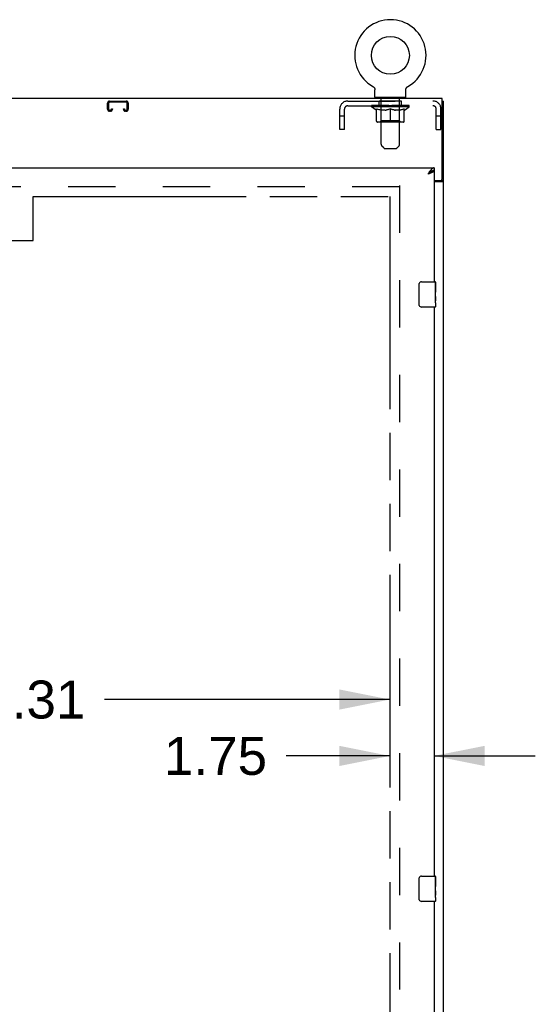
# Model space of a CAD drawing. Header units: inches. Extents: x 0 to 340, y 0 to 220.
# Tile 18 of 24: x 131 to 151, y 122 to 161. Entities that reach past the tile are written whole.
import ezdxf

# ---------------------------------------------------------------- set-up
doc = ezdxf.new("R2010")
doc.units = ezdxf.units.IN
doc.header["$LTSCALE"] = 18.7
doc.header["$MEASUREMENT"] = 0
doc.linetypes.add('HIDDEN', pattern=[0.2, 0.1, -0.1])
doc.linetypes.add('PHANTOM', pattern=[0.8, 0.45, -0.05, 0.1, -0.05, 0.1, -0.05])
doc.layers.get('0').update_dxf_attribs({"linetype": 'CONTINUOUS'})
for name, color, linetype in [('02___PRT_ALL_AXES', 7, 'CONTINUOUS'), ('AVAILABLE_DOOR_SPACE', 7, 'CONTINUOUS'), ('DEFAULT_2', 8, 'HIDDEN'), ('DIMENSIONS', 7, 'CONTINUOUS')]:
    doc.layers.add(name, color=color, linetype=linetype)
doc.styles.get("Standard").update_dxf_attribs({"font": 'arial.ttf'})
doc.dimstyles.new('DIMSTYLE_1', dxfattribs={"dimtxt": 1.5, "dimasz": 2, "dimexe": 0.09, "dimexo": 0.07, "dimgap": 0.0375, "dimtad": 0, "dimtih": 1, "dimtoh": 1, "dimzin": 4, "dimdsep": 46, "dimtxsty": 'Standard', "dimblk": '_FILLED', "dimblk1": '_FILLED', "dimblk2": '_FILLED', "dimcen": 0.09, "dimazin": 1, "dimtfac": 1, "dimtdec": 3, "dimtofl": 0, "dimtmove": 0, "dimatfit": 3, "dimldrblk": '_FILLED', "dimfxl": 1, "dimtolj": 1, "dimtzin": 4, "dimarcsym": 0})

# ---------------------------------------------------------------- blocks, each defined once
blk = doc.blocks.new('_FILLED')
at = {"color": 0, "linetype": 'ByBlock'}
blk.add_solid([(0, 0), (-1, 0.2), (-1, -0.2)], dxfattribs=at)
blk = doc.blocks.new('*D9')
at = {"layer": 'DIMENSIONS', "color": 2, "linetype": 'Continuous'}
for p, q in [((115.822, 133.973), (127.108, 133.973)), ((145.135, 133.973), (133.849, 133.973))]:
    blk.add_line(p, q, dxfattribs=at)
at = {"layer": 'DIMENSIONS', "color": 2, "linetype": 'Continuous', "xscale": 2, "yscale": 2, "zscale": 2, "rotation": 180}
blk.add_blockref('_FILLED', (115.822, 133.973), dxfattribs=at)
at = {"layer": 'DIMENSIONS', "color": 2, "linetype": 'Continuous', "xscale": 2, "yscale": 2, "zscale": 2}
blk.add_blockref('_FILLED', (145.135, 133.973), dxfattribs=at)
at = {"layer": 'DIMENSIONS', "color": 2, "linetype": 'Continuous', "insert": (130.479, 134.723), "char_height": 1.5, "width": 5.24164, "attachment_point": 2, "line_spacing_factor": 0.9}
blk.add_mtext('29.31', dxfattribs=at)
blk = doc.blocks.new('*D10')
at = {"layer": 'DIMENSIONS', "color": 2, "linetype": 'Continuous'}
for p, q in [((145.135, 131.744), (141.032, 131.744)), ((146.885, 131.744), (150.885, 131.744))]:
    blk.add_line(p, q, dxfattribs=at)
at = {"layer": 'DIMENSIONS', "color": 2, "linetype": 'Continuous', "xscale": 2, "yscale": 2, "zscale": 2}
blk.add_blockref('_FILLED', (145.135, 131.744), dxfattribs=at)
at = {"layer": 'DIMENSIONS', "color": 2, "linetype": 'Continuous', "xscale": 2, "yscale": 2, "zscale": 2, "rotation": 180}
blk.add_blockref('_FILLED', (146.885, 131.744), dxfattribs=at)
at = {"layer": 'DIMENSIONS', "color": 2, "linetype": 'Continuous', "insert": (140.282, 132.494), "char_height": 1.5, "width": 4.07621, "attachment_point": 3, "line_spacing_factor": 0.9}
blk.add_mtext('1.75', dxfattribs=at)

msp = doc.modelspace()

# ---------------------------------------------------------------- linework, layer by layer
at = {"color": 7, "linetype": 'Continuous'}
for p, q in [((144.466, 158.213), (144.466, 158.213)), ((144.466, 158.213), (144.471, 158.21)), ((144.467, 158.213), (144.468, 158.212)), ((144.471, 158.21), (144.476, 158.207)), ((144.476, 158.207), (144.481, 158.204)), ((144.481, 158.204), (144.486, 158.2)), ((144.485, 158.2), (144.49, 158.196)), ((144.49, 158.196), (144.495, 158.192)), ((144.494, 158.192), (144.499, 158.188)), ((144.499, 158.188), (144.503, 158.184)), ((144.503, 158.184), (144.507, 158.179)), ((144.507, 158.18), (144.511, 158.175)), ((144.511, 158.175), (144.515, 158.17)), ((144.515, 158.17), (144.518, 158.165)), ((144.518, 158.166), (144.521, 158.16)), ((144.521, 158.161), (144.525, 158.155)), ((144.524, 158.155), (144.527, 158.15)), ((144.527, 158.15), (144.53, 158.145)), ((144.53, 158.145), (144.533, 158.139)), ((144.533, 158.139), (144.535, 158.134)), ((144.535, 158.134), (144.537, 158.128)), ((144.537, 158.128), (144.539, 158.123)), ((144.539, 158.123), (144.541, 158.117)), ((144.54, 158.117), (144.542, 158.111)), ((144.542, 158.111), (144.543, 158.105)), ((144.543, 158.105), (144.544, 158.099)), ((144.544, 158.099), (144.545, 158.093)), ((144.546, 158.082), (144.546, 158.076)), ((144.546, 157.791), (144.546, 158.076)), ((145.766, 158.087), (145.767, 158.093)), ((145.766, 158.082), (145.766, 158.088)), ((145.766, 158.082), (145.766, 158.087)), ((145.766, 158.076), (145.766, 158.082)), ((145.766, 157.791), (145.766, 158.076)), ((145.767, 158.093), (145.768, 158.099)), ((145.768, 158.099), (145.769, 158.105)), ((145.769, 158.105), (145.77, 158.111)), ((145.77, 158.111), (145.771, 158.117)), ((145.771, 158.117), (145.773, 158.123)), ((145.773, 158.123), (145.775, 158.128)), ((145.775, 158.128), (145.777, 158.134)), ((145.777, 158.134), (145.779, 158.139)), ((145.779, 158.139), (145.782, 158.145)), ((145.782, 158.145), (145.784, 158.15)), ((145.784, 158.15), (145.787, 158.155)), ((145.787, 158.155), (145.79, 158.161)), ((145.79, 158.16), (145.794, 158.166)), ((145.794, 158.165), (145.797, 158.17)), ((145.797, 158.17), (145.801, 158.175)), ((145.801, 158.175), (145.805, 158.18)), ((145.804, 158.179), (145.809, 158.184)), ((145.808, 158.184), (145.813, 158.188)), ((145.813, 158.188), (145.817, 158.192)), ((145.817, 158.192), (145.822, 158.196)), ((145.821, 158.196), (145.826, 158.2)), ((145.826, 158.2), (145.831, 158.204)), ((145.831, 158.204), (145.836, 158.207)), ((145.836, 158.207), (145.841, 158.21)), ((145.836, 158.207), (145.837, 158.208)), ((145.841, 158.21), (145.846, 158.213)), ((145.844, 158.212), (145.845, 158.213)), ((145.846, 158.213), (145.846, 158.213)), ((145.846, 158.213), (145.846, 158.213)), ((144.561, 157.771), (144.561, 157.741)), ((145.751, 157.771), (144.561, 157.771)), ((145.751, 157.771), (145.751, 157.741)), ((147.208, 157.637), (147.26, 157.637)), ((146.885, 154.991), (146.885, 154.887)), ((146.784, 154.859), (146.773, 154.852)), ((147.156, 154.501), (147.156, 154.489)), ((147.156, 154.489), (147.26, 154.489)), ((146.29, 149.591), (146.29, 150.391)), ((146.39, 150.491), (146.93, 150.491)), ((146.945, 150.476), (146.945, 150.337)), ((146.945, 150.106), (146.945, 150.075)), ((146.945, 149.909), (146.945, 149.876)), ((146.945, 149.652), (146.945, 149.506)), ((146.93, 149.491), (146.39, 149.491)), ((146.39, 126.991), (146.93, 126.991)), ((146.945, 126.976), (146.945, 126.837)), ((146.29, 126.091), (146.29, 126.891)), ((146.945, 126.606), (146.945, 126.575)), ((146.945, 126.409), (146.945, 126.376)), ((146.945, 126.152), (146.945, 126.006)), ((146.93, 125.991), (146.39, 125.991))]:
    msp.add_line(p, q, dxfattribs=at)
at = {"color": 3, "linetype": 'Continuous'}
for p, q in [((147.208, 157.741), (75.312, 157.741)), ((147.208, 154.561), (147.208, 157.741)), ((147.26, 67.845), (147.26, 157.637)), ((112.197, 154.991), (146.885, 154.991)), ((146.67, 154.756), (146.638, 154.745)), ((146.885, 154.887), (146.885, 150.491)), ((146.885, 154.501), (147.148, 154.501)), ((146.885, 154.449), (147.19, 154.449)), ((146.885, 149.491), (146.885, 126.991)), ((146.885, 125.991), (146.885, 103.491))]:
    msp.add_line(p, q, dxfattribs=at)
at = {"color": 7, "linetype": 'Continuous'}
for points in [[(144.545, 158.093), (144.545, 158.088), (144.546, 158.082), (144.546, 158.076)], [(146.773, 154.852), (146.762, 154.845), (146.75, 154.838), (146.739, 154.83), (146.728, 154.822), (146.717, 154.813), (146.706, 154.804), (146.694, 154.794), (146.683, 154.785), (146.672, 154.775), (146.661, 154.765), (146.65, 154.755), (146.638, 154.745)], [(146.769, 154.85), (146.765, 154.844), (146.76, 154.837), (146.754, 154.83), (146.747, 154.823), (146.739, 154.816), (146.731, 154.809), (146.722, 154.802), (146.713, 154.794), (146.703, 154.787), (146.693, 154.78), (146.682, 154.773), (146.672, 154.766), (146.661, 154.759), (146.65, 154.752), (146.638, 154.745)], [(146.885, 154.887), (146.874, 154.887), (146.862, 154.886), (146.851, 154.884), (146.84, 154.881), (146.829, 154.878), (146.818, 154.874), (146.806, 154.87), (146.795, 154.864), (146.784, 154.859)], [(147.115, 154.449), (147.115, 154.451), (147.116, 154.453), (147.116, 154.455), (147.117, 154.457), (147.118, 154.458), (147.119, 154.46), (147.12, 154.462), (147.122, 154.463), (147.124, 154.465), (147.126, 154.467), (147.128, 154.468), (147.131, 154.469), (147.133, 154.471), (147.135, 154.472)], [(147.135, 154.472), (147.141, 154.474), (147.143, 154.476), (147.145, 154.477), (147.148, 154.478), (147.15, 154.48), (147.152, 154.481), (147.153, 154.483), (147.155, 154.484), (147.155, 154.486), (147.156, 154.488), (147.156, 154.489)], [(146.29, 150.391), (146.29, 150.397), (146.291, 150.404), (146.292, 150.41), (146.293, 150.416), (146.295, 150.422), (146.297, 150.427)], [(146.297, 149.555), (146.295, 149.561), (146.293, 149.566), (146.292, 149.572), (146.291, 149.578), (146.29, 149.585), (146.29, 149.591)], [(146.29, 126.891), (146.29, 126.897), (146.291, 126.904), (146.292, 126.91), (146.293, 126.916), (146.295, 126.922), (146.297, 126.927)], [(146.297, 126.055), (146.295, 126.061), (146.293, 126.066), (146.292, 126.072), (146.291, 126.078), (146.29, 126.085), (146.29, 126.091)]]:
    msp.add_lwpolyline(points, dxfattribs=at)
at = {"color": 3, "linetype": 'Continuous'}
for points in [[(146.885, 154.991), (146.874, 154.99), (146.862, 154.989), (146.851, 154.985), (146.84, 154.981), (146.829, 154.975), (146.818, 154.969), (146.806, 154.961), (146.795, 154.952), (146.784, 154.942), (146.773, 154.931), (146.762, 154.919), (146.75, 154.906), (146.739, 154.892)], [(146.739, 154.892), (146.728, 154.878), (146.717, 154.863), (146.706, 154.847), (146.694, 154.831), (146.683, 154.814), (146.672, 154.797), (146.661, 154.78), (146.65, 154.762), (146.638, 154.745)], [(146.788, 154.804), (146.775, 154.798), (146.762, 154.792), (146.747, 154.786), (146.733, 154.78), (146.718, 154.774), (146.702, 154.768), (146.686, 154.762), (146.67, 154.756)], [(146.885, 154.887), (146.884, 154.881), (146.883, 154.875), (146.88, 154.869), (146.876, 154.863), (146.872, 154.857), (146.866, 154.851), (146.859, 154.845), (146.852, 154.84), (146.843, 154.834), (146.834, 154.828), (146.824, 154.822), (146.813, 154.816), (146.801, 154.81), (146.788, 154.804)], [(147.19, 154.449), (147.192, 154.45), (147.195, 154.452), (147.197, 154.453), (147.201, 154.455), (147.204, 154.456), (147.208, 154.458), (147.212, 154.459), (147.216, 154.461), (147.224, 154.463)], [(147.224, 154.463), (147.228, 154.464), (147.232, 154.466), (147.236, 154.467), (147.239, 154.469), (147.242, 154.47), (147.245, 154.471), (147.248, 154.473), (147.251, 154.475), (147.253, 154.476), (147.255, 154.478), (147.256, 154.48), (147.258, 154.481), (147.259, 154.483), (147.259, 154.485), (147.26, 154.487), (147.26, 154.489)]]:
    msp.add_lwpolyline(points, dxfattribs=at)
at = {"color": 7, "linetype": 'Continuous'}
msp.add_circle((145.156, 159.443), 0.75, dxfattribs=at)
for centre, radius, start, end in [((145.156, 159.443), 1.41, 299.2655, 240.7345), ((144.566, 157.791), 0.02, 180, 263.0769), ((145.746, 157.791), 0.02, 276.9231, 360), ((146.39, 150.391), 0.1, 90, 158.7946), ((146.93, 150.476), 0.015, 0, 90), ((146.39, 149.591), 0.1, 201.1999, 270), ((146.93, 149.506), 0.015, 270, 360), ((146.39, 126.891), 0.1, 90, 158.7946), ((146.93, 126.976), 0.015, 0, 90), ((146.39, 126.091), 0.1, 201.1999, 270), ((146.93, 126.006), 0.015, 270, 360)]:
    msp.add_arc(centre, radius, start, end, dxfattribs=at)
at = {"color": 3, "linetype": 'Continuous'}
msp.add_arc((147.148, 154.561), 0.06, 270, 360, dxfattribs=at)
at = {"layer": '02___PRT_ALL_AXES', "color": 8, "linetype": 'HIDDEN'}
for p, q in [((144.718, 157.45), (144.718, 157.637)), ((145.593, 157.637), (144.718, 157.637)), ((145.593, 157.45), (144.718, 157.45)), ((145.593, 157.45), (145.593, 157.637))]:
    msp.add_line(p, q, dxfattribs=at)
at = {"layer": '02___PRT_ALL_AXES', "color": 7, "linetype": 'Continuous'}
for p, q in [((146.938, 150.337), (146.938, 150.106)), ((146.945, 150.337), (146.938, 150.337)), ((146.945, 149.912), (146.945, 150.476)), ((146.945, 150.169), (146.938, 150.169)), ((146.945, 150.106), (146.938, 150.106)), ((146.945, 150.07), (146.939, 150.07)), ((146.943, 149.939), (146.945, 149.939)), ((146.945, 149.652), (146.945, 149.909)), ((146.938, 149.876), (146.938, 149.74)), ((146.945, 149.876), (146.938, 149.876)), ((146.939, 149.708), (146.945, 149.708)), ((146.945, 149.652), (146.945, 149.506)), ((146.945, 126.412), (146.945, 126.976)), ((146.945, 126.837), (146.938, 126.837)), ((146.938, 126.837), (146.938, 126.606)), ((146.945, 126.669), (146.938, 126.669)), ((146.945, 126.606), (146.938, 126.606)), ((146.945, 126.57), (146.939, 126.57)), ((146.945, 126.376), (146.938, 126.376)), ((146.938, 126.376), (146.938, 126.24)), ((146.939, 126.208), (146.945, 126.208)), ((146.943, 126.439), (146.945, 126.439)), ((146.945, 126.152), (146.945, 126.409)), ((146.945, 126.152), (146.945, 126.006))]:
    msp.add_line(p, q, dxfattribs=at)
for points in [[(146.943, 149.937), (146.941, 149.97), (146.94, 149.982), (146.939, 149.995), (146.938, 150.007), (146.938, 150.02), (146.938, 150.033), (146.938, 150.046), (146.938, 150.059), (146.939, 150.071), (146.94, 150.083), (146.941, 150.095)], [(146.945, 149.909), (146.945, 149.918), (146.944, 149.927), (146.943, 149.937)], [(146.94, 149.703), (146.939, 149.712), (146.938, 149.721), (146.938, 149.73), (146.938, 149.74)], [(146.942, 149.679), (146.941, 149.686), (146.94, 149.694), (146.94, 149.703)], [(146.945, 149.652), (146.945, 149.655), (146.944, 149.66), (146.944, 149.665), (146.942, 149.679)], [(146.943, 126.437), (146.941, 126.47), (146.94, 126.482), (146.939, 126.495), (146.938, 126.507), (146.938, 126.52), (146.938, 126.533), (146.938, 126.546), (146.938, 126.559), (146.939, 126.571), (146.94, 126.583), (146.941, 126.595)], [(146.94, 126.203), (146.939, 126.212), (146.938, 126.221), (146.938, 126.23), (146.938, 126.24)], [(146.942, 126.179), (146.941, 126.186), (146.94, 126.194), (146.94, 126.203)], [(146.945, 126.152), (146.945, 126.155), (146.944, 126.16), (146.944, 126.165), (146.942, 126.179)], [(146.945, 126.409), (146.945, 126.418), (146.944, 126.427), (146.943, 126.437)]]:
    msp.add_lwpolyline(points, dxfattribs=at)
for centre in [(146.682, 150.075), (146.682, 126.575)]:
    msp.add_ellipse(centre, major_axis=(0.263, 0), ratio=0.432808, start_param=0, end_param=0.179988, dxfattribs=at)
at = {"layer": 'AVAILABLE_DOOR_SPACE', "color": 4, "linetype": 'PHANTOM'}
for p, q in [((131.041, 152.116), (131.041, 153.866)), ((131.041, 153.866), (145.135, 153.866)), ((145.135, 153.866), (145.135, 75.616)), ((128.041, 152.116), (131.041, 152.116))]:
    msp.add_line(p, q, dxfattribs=at)
at = {"layer": 'DEFAULT_2', "color": 8, "linetype": 'HIDDEN'}
for p, q in [((144.475, 158.208), (144.476, 158.207)), ((144.781, 157.771), (144.781, 157.741)), ((144.791, 155.925), (144.791, 157.741)), ((145.521, 155.925), (145.521, 157.741)), ((145.531, 157.771), (145.531, 157.741)), ((133.979, 157.311), (133.979, 157.557)), ((134.019, 157.557), (134.019, 157.311)), ((134.059, 157.637), (134.711, 157.637)), ((134.711, 157.597), (134.059, 157.597)), ((134.126, 157.311), (134.126, 157.325)), ((134.126, 157.325), (134.166, 157.325)), ((134.166, 157.325), (134.166, 157.311)), ((134.604, 157.311), (134.604, 157.325)), ((134.604, 157.325), (134.644, 157.325)), ((134.644, 157.325), (134.644, 157.311)), ((134.751, 157.311), (134.751, 157.557)), ((134.791, 157.557), (134.791, 157.311)), ((143.156, 156.512), (143.156, 157.32)), ((143.343, 156.512), (143.343, 157.32)), ((143.473, 157.637), (146.839, 157.637)), ((143.473, 157.45), (146.839, 157.45)), ((144.412, 157.402), (144.412, 157.457)), ((145.899, 157.402), (144.412, 157.402)), ((144.599, 157.272), (144.412, 157.402)), ((144.424, 157.449), (144.424, 157.457)), ((144.434, 157.445), (144.434, 157.449)), ((144.434, 157.445), (145.877, 157.445)), ((144.445, 157.445), (144.445, 157.449)), ((144.446, 157.445), (144.446, 157.449)), ((144.457, 157.449), (144.457, 157.457)), ((144.477, 157.445), (144.477, 157.449)), ((144.479, 157.445), (144.479, 157.449)), ((144.512, 157.449), (144.512, 157.457)), ((144.529, 157.445), (144.529, 157.449)), ((144.533, 157.445), (144.533, 157.449)), ((144.769, 157.449), (144.54, 157.449)), ((144.586, 157.449), (144.586, 157.457)), ((144.588, 157.445), (144.588, 157.449)), ((144.588, 157.445), (144.588, 157.449)), ((144.591, 157.445), (144.591, 157.449)), ((144.601, 157.445), (144.601, 157.449)), ((144.601, 157.445), (144.601, 157.449)), ((144.605, 157.445), (144.605, 157.449)), ((144.605, 156.847), (144.605, 157.327)), ((144.605, 157.327), (144.64, 157.313)), ((144.608, 157.445), (144.608, 157.45)), ((144.612, 157.445), (144.612, 157.449)), ((144.632, 157.445), (144.632, 157.449)), ((144.674, 157.302), (144.64, 157.314)), ((144.65, 157.445), (144.65, 157.449)), ((144.652, 157.445), (144.652, 157.452)), ((144.708, 157.292), (144.674, 157.302)), ((144.678, 157.449), (144.678, 157.457)), ((144.678, 157.445), (144.678, 157.449)), ((144.689, 157.445), (144.689, 157.449)), ((144.694, 157.445), (144.694, 157.449)), ((144.702, 157.445), (144.702, 157.449)), ((144.741, 157.283), (144.707, 157.292)), ((144.718, 157.445), (144.718, 157.454)), ((144.739, 157.445), (144.739, 157.449)), ((144.774, 157.277), (144.74, 157.284)), ((144.741, 157.445), (144.741, 157.449)), ((144.769, 157.445), (144.769, 157.449)), ((144.847, 157.449), (144.782, 157.449)), ((144.784, 157.449), (144.784, 157.457)), ((144.79, 156.85), (144.79, 157.399)), ((144.792, 157.445), (144.792, 157.449)), ((144.798, 157.445), (144.798, 157.449)), ((144.805, 157.445), (144.805, 157.455)), ((144.812, 157.445), (144.812, 157.449)), ((144.823, 157.445), (144.823, 157.449)), ((144.847, 157.445), (144.847, 157.449)), ((144.935, 157.449), (144.872, 157.449)), ((144.896, 157.445), (144.896, 157.449)), ((144.902, 157.449), (144.902, 157.457)), ((144.906, 157.445), (144.906, 157.449)), ((144.909, 157.445), (144.909, 157.456)), ((144.912, 157.445), (144.912, 157.449)), ((144.921, 157.445), (144.921, 157.449)), ((144.935, 157.445), (144.935, 157.449)), ((145.029, 157.449), (144.972, 157.449)), ((145.021, 157.284), (144.987, 157.277)), ((144.988, 157.445), (144.988, 157.449)), ((145.054, 157.292), (145.02, 157.283)), ((145.021, 157.449), (145.156, 157.457)), ((145.027, 157.449), (145.027, 157.457)), ((145.027, 157.449), (145.027, 157.457)), ((145.027, 157.457), (145.027, 157.457)), ((145.027, 157.445), (145.027, 157.449)), ((145.029, 157.445), (145.029, 157.449)), ((145.032, 157.445), (145.032, 157.45)), ((145.034, 157.445), (145.034, 157.449)), ((145.088, 157.302), (145.053, 157.292)), ((145.128, 157.449), (145.077, 157.449)), ((145.085, 157.445), (145.085, 157.449)), ((145.121, 157.314), (145.087, 157.302)), ((145.156, 157.327), (145.121, 157.313)), ((145.128, 157.445), (145.128, 157.449)), ((145.153, 157.449), (145.153, 157.449)), ((145.153, 157.445), (145.153, 157.449)), ((145.153, 157.445), (145.153, 157.449)), ((145.156, 157.449), (145.156, 157.457)), ((145.156, 156.804), (145.156, 157.327)), ((145.156, 157.327), (145.191, 157.313)), ((145.159, 157.445), (145.159, 157.449)), ((145.159, 157.445), (145.159, 157.449)), ((145.159, 157.449), (145.159, 157.449)), ((145.162, 157.449), (145.235, 157.449)), ((145.184, 157.445), (145.184, 157.449)), ((145.225, 157.302), (145.19, 157.314)), ((145.199, 157.449), (145.199, 157.454)), ((145.199, 157.454), (145.291, 157.449)), ((145.223, 157.449), (145.223, 157.453)), ((145.258, 157.292), (145.224, 157.302)), ((145.227, 157.445), (145.227, 157.449)), ((145.291, 157.283), (145.258, 157.292)), ((145.278, 157.445), (145.278, 157.449)), ((145.279, 157.445), (145.279, 157.45)), ((145.282, 157.445), (145.282, 157.449)), ((145.282, 157.449), (145.34, 157.449)), ((145.284, 157.449), (145.284, 157.457)), ((145.284, 157.457), (145.285, 157.457)), ((145.284, 157.445), (145.284, 157.449)), ((145.285, 157.449), (145.285, 157.457)), ((145.324, 157.277), (145.291, 157.284)), ((145.324, 157.445), (145.324, 157.449)), ((145.377, 157.445), (145.377, 157.449)), ((145.377, 157.449), (145.439, 157.449)), ((145.39, 157.445), (145.39, 157.449)), ((145.4, 157.445), (145.4, 157.449)), ((145.403, 157.445), (145.403, 157.456)), ((145.406, 157.445), (145.406, 157.449)), ((145.41, 157.449), (145.41, 157.457)), ((145.415, 157.445), (145.415, 157.449)), ((145.464, 157.445), (145.464, 157.449)), ((145.464, 157.449), (145.53, 157.449)), ((145.488, 157.445), (145.488, 157.449)), ((145.499, 157.445), (145.499, 157.449)), ((145.507, 157.445), (145.507, 157.455)), ((145.514, 157.445), (145.514, 157.449)), ((145.519, 157.445), (145.519, 157.449)), ((145.522, 156.85), (145.522, 157.399)), ((145.528, 157.449), (145.528, 157.457)), ((145.571, 157.284), (145.538, 157.277)), ((145.543, 157.445), (145.543, 157.449)), ((145.543, 157.449), (145.772, 157.449)), ((145.57, 157.445), (145.57, 157.449)), ((145.605, 157.292), (145.571, 157.283)), ((145.573, 157.445), (145.573, 157.449)), ((145.594, 157.445), (145.594, 157.454)), ((145.638, 157.302), (145.604, 157.292)), ((145.609, 157.445), (145.609, 157.449)), ((145.617, 157.445), (145.617, 157.449)), ((145.622, 157.445), (145.622, 157.449)), ((145.634, 157.449), (145.634, 157.457)), ((145.634, 157.445), (145.634, 157.449)), ((145.672, 157.314), (145.637, 157.302)), ((145.66, 157.445), (145.66, 157.452)), ((145.662, 157.445), (145.662, 157.449)), ((145.706, 157.327), (145.672, 157.313)), ((145.68, 157.445), (145.68, 157.449)), ((145.699, 157.445), (145.699, 157.449)), ((145.703, 157.445), (145.703, 157.45)), ((145.706, 156.847), (145.706, 157.327)), ((145.707, 157.445), (145.707, 157.449)), ((145.71, 157.445), (145.71, 157.449)), ((145.711, 157.445), (145.711, 157.449)), ((145.713, 157.272), (145.899, 157.402)), ((145.72, 157.445), (145.72, 157.449)), ((145.723, 157.445), (145.723, 157.449)), ((145.724, 157.445), (145.724, 157.449)), ((145.725, 157.449), (145.725, 157.457)), ((145.779, 157.445), (145.779, 157.449)), ((145.782, 157.445), (145.782, 157.449)), ((145.8, 157.449), (145.8, 157.457)), ((145.833, 157.445), (145.833, 157.449)), ((145.835, 157.445), (145.835, 157.449)), ((145.854, 157.449), (145.854, 157.457)), ((145.866, 157.445), (145.866, 157.449)), ((145.867, 157.445), (145.867, 157.449)), ((145.877, 157.445), (145.877, 157.449)), ((145.888, 157.449), (145.888, 157.457)), ((145.899, 157.402), (145.899, 157.457)), ((146.969, 156.512), (146.969, 157.32)), ((147.156, 156.512), (147.156, 157.32)), ((134.059, 157.271), (134.086, 157.271)), ((134.086, 157.231), (134.059, 157.231)), ((134.684, 157.271), (134.711, 157.271)), ((134.711, 157.231), (134.684, 157.231)), ((143.343, 157.042), (143.156, 157.042)), ((144.599, 157.272), (144.605, 157.272)), ((144.807, 157.272), (144.773, 157.277)), ((144.955, 157.272), (144.807, 157.272)), ((144.955, 157.272), (144.988, 157.277)), ((145.324, 157.277), (145.357, 157.272)), ((145.357, 157.272), (145.324, 157.277)), ((145.505, 157.272), (145.357, 157.272)), ((145.505, 157.272), (145.538, 157.277)), ((145.706, 157.272), (145.713, 157.272)), ((147.156, 157.042), (146.969, 157.042)), ((143.343, 156.512), (143.156, 156.512)), ((145.663, 156.804), (144.649, 156.804)), ((144.79, 156.85), (144.743, 156.804)), ((145.522, 156.85), (144.79, 156.85)), ((145.522, 156.85), (145.568, 156.804)), ((146.969, 156.512), (147.156, 156.512)), ((144.892, 155.783), (144.82, 155.855)), ((144.962, 155.754), (145.349, 155.754)), ((145.42, 155.783), (145.492, 155.855)), ((145.51, 154.241), (112.906, 154.241)), ((145.51, 154.293), (145.51, 75.189))]:
    msp.add_line(p, q, dxfattribs=at)
for centre, radius, start, end in [((144.566, 157.791), 0.02, 263.0769, 270), ((144.761, 157.741), 0.03, 0, 90), ((145.551, 157.741), 0.03, 90, 180), ((145.746, 157.791), 0.02, 270, 276.9231), ((134.059, 157.557), 0.08, 90, 180), ((134.059, 157.311), 0.08, 180, 270), ((134.059, 157.557), 0.04, 90, 180), ((134.059, 157.311), 0.04, 180, 270), ((134.086, 157.311), 0.08, 270, 360), ((134.086, 157.311), 0.04, 270, 360), ((134.684, 157.311), 0.08, 180, 270), ((134.684, 157.311), 0.04, 180, 270), ((134.711, 157.557), 0.08, 0, 90), ((134.711, 157.557), 0.04, 0, 90), ((134.711, 157.311), 0.08, 270, 360), ((134.711, 157.311), 0.04, 270, 360), ((143.473, 157.32), 0.317, 90, 180), ((143.473, 157.32), 0.13, 90, 180), ((144.743, 157.399), 0.0466, 0, 90), ((145.568, 157.399), 0.0466, 90, 180), ((146.839, 157.32), 0.317, 0, 90), ((146.839, 157.32), 0.13, 0, 90), ((144.649, 156.847), 0.0434, 180, 270), ((145.663, 156.847), 0.0434, 270, 360), ((144.891, 155.925), 0.1, 180, 225), ((144.962, 155.854), 0.1, 225, 270), ((145.349, 155.854), 0.1, 270, 315), ((145.421, 155.925), 0.1, 315, 360)]:
    msp.add_arc(centre, radius, start, end, dxfattribs=at)
for centre, major_axis, ratio, start_param, end_param in [((145.156, 157.457), (0.743, 0.008), 0.059247, 2.966439, 3.140971), ((144.389, 157.443), (0.232, 0), 0.060167, 0.426548, 1.470503), ((145.156, 157.457), (0.744, 0), 0.060167, 3.141593, 3.316126), ((144.389, 157.435), (0.232, 0.002), 0.059247, 1.374323, 1.469882), ((145.156, 157.457), (0.743, 0.015), 0.056515, 2.79136, 2.965893), ((144.361, 157.443), (0.232, 0.002), 0.059247, 0.251393, 1.295349), ((144.441, 157.443), (0.232, -0.002), 0.059247, 0.601702, 1.645657), ((145.156, 157.457), (0.743, -0.008), 0.059247, -2.966439, -2.791906), ((144.441, 157.435), (0.232, 0), 0.060167, 1.549477, 1.645036), ((144.361, 157.435), (0.232, 0.005), 0.056515, 1.199244, 1.294804), ((144.445, 157.438), (0.192, 0.002), 0.059247, 1.051627, 1.625044), ((144.422, 157.438), (0.192, 0.004), 0.056515, 0.876548, 1.449966), ((144.489, 157.438), (0.192, 0), 0.060167, 1.226781, 1.800198), ((145.156, 157.457), (0.743, 0.022), 0.052059, 2.616423, 2.790956), ((144.356, 157.443), (0.232, 0.005), 0.056515, 0.076315, 1.120271), ((144.514, 157.443), (0.232, -0.005), 0.056515, 0.77678, 1.820736), ((145.156, 157.457), (0.743, -0.015), 0.056515, -2.79136, -2.616827), ((144.514, 157.435), (0.232, -0.002), 0.059247, 1.724631, 1.82019), ((144.356, 157.435), (0.232, 0.007), 0.052059, 1.024308, 1.119867), ((144.421, 157.438), (0.192, 0.006), 0.052059, 0.701611, 1.275029), ((144.554, 157.438), (0.192, -0.002), 0.059247, 1.401935, 1.975352), ((145.156, 157.457), (0.743, 0.029), 0.046022, 2.441677, 2.61621), ((144.607, 157.443), (0.232, -0.007), 0.052059, 0.951717, 1.995673), ((144.377, 157.443), (0.232, 0.007), 0.052059, -0.098622, 0.945334), ((145.156, 157.457), (0.743, -0.022), 0.052059, -2.616423, -2.441891), ((144.607, 157.435), (0.232, -0.005), 0.056515, 1.899709, 1.995269), ((144.377, 157.435), (0.232, 0.009), 0.046022, 0.849561, 0.945121), ((144.442, 157.438), (0.192, 0.007), 0.046022, 0.526865, 1.100283), ((144.638, 157.438), (0.192, -0.004), 0.056515, 1.577013, 2.150431), ((145.156, 157.457), (0.743, 0.034), 0.038593, 2.267147, 2.44168), ((144.717, 157.443), (0.232, -0.009), 0.046022, 1.126463, 2.170419), ((144.42, 157.443), (0.232, 0.009), 0.046022, -0.273368, 0.770588), ((145.156, 157.457), (0.743, -0.029), 0.046022, -2.441677, -2.267144), ((144.717, 157.435), (0.232, -0.007), 0.052059, 2.074646, 2.170205), ((144.42, 157.435), (0.232, 0.011), 0.038593, 0.675031, 0.77059), ((144.486, 157.438), (0.192, 0.009), 0.038593, 0.352335, 0.925752), ((144.737, 157.438), (0.192, -0.006), 0.052059, 1.75195, 2.325367), ((145.156, 157.457), (0.743, 0.039), 0.030002, 2.09283, 2.267363), ((144.84, 157.443), (0.232, -0.011), 0.038593, 1.300994, 2.344949), ((144.486, 157.443), (0.232, 0.011), 0.038593, -0.447899, 0.596057), ((145.156, 157.457), (0.743, -0.034), 0.038593, -2.267147, -2.092614), ((144.84, 157.435), (0.232, -0.009), 0.046022, 2.249392, 2.344952), ((144.486, 157.435), (0.232, 0.012), 0.030002, 0.500714, 0.596274), ((144.549, 157.438), (0.192, 0.01), 0.030002, 0.178018, 0.751436), ((144.848, 157.438), (0.192, -0.007), 0.046022, 1.926696, 2.500114), ((144.573, 157.443), (0.232, 0.012), 0.030002, -0.622215, 0.421741), ((145.156, 157.457), (0.743, 0.042), 0.020513, 1.918702, 2.093235), ((144.972, 157.443), (0.232, -0.012), 0.030002, 1.47531, 2.519266), ((145.156, 157.457), (0.743, -0.039), 0.030002, -2.09283, -1.918297), ((144.972, 157.435), (0.232, -0.011), 0.038593, 2.423923, 2.519482), ((144.573, 157.435), (0.232, 0.013), 0.020513, 0.326586, 0.422146), ((144.631, 157.438), (0.192, 0.011), 0.020513, 0.00389, 0.577307), ((144.969, 157.438), (0.192, -0.009), 0.038593, 2.101227, 2.674644), ((144.677, 157.443), (0.232, 0.013), 0.020513, -0.796343, 0.247613), ((145.156, 157.457), (0.743, 0.044), 0.010411, 1.744712, 1.919245), ((145.11, 157.443), (0.232, -0.013), 0.020513, 1.649438, 2.693394), ((145.156, 157.457), (0.743, -0.042), 0.020513, -1.918702, -1.744169), ((145.11, 157.435), (0.232, -0.012), 0.030002, 2.598239, 2.693799), ((144.677, 157.435), (0.232, 0.014), 0.010411, 0.152596, 0.248156), ((144.729, 157.438), (0.192, 0.011), 0.010411, 6.113086, 6.686503), ((145.096, 157.438), (0.192, -0.01), 0.030002, 2.275543, 2.848961), ((144.796, 157.443), (0.232, 0.014), 0.010411, -0.970333, -0.000837), ((145.25, 157.443), (0.232, -0.014), 0.010411, 1.823428, 2.867384), ((145.156, 157.457), (0.743, -0.044), 0.010411, -1.744712, -1.56247), ((145.25, 157.435), (0.232, -0.013), 0.020513, 2.772368, 2.867927), ((145.225, 157.438), (0.192, -0.011), 0.020513, 2.449671, 3.023089), ((145.062, 157.443), (0.232, 0.014), 0.010411, 0.274209, 1.318165), ((144.961, 157.438), (0.192, 0.011), 0.010411, -0.000452, 0.517932), ((144.925, 157.435), (0.232, 0.014), 0.010411, 0.099676, 0.195236), ((145.156, 157.457), (0.743, 0.044), 0.010411, -1.571413, -1.39688), ((145.351, 157.438), (0.192, -0.011), 0.010411, 2.623661, 3.141974), ((145.386, 157.435), (0.232, -0.014), 0.010411, 2.734394, 2.946357), ((145.201, 157.443), (0.232, 0.013), 0.020513, 0.448199, 1.492154), ((145.087, 157.438), (0.192, 0.011), 0.020513, 0.118504, 0.691921), ((145.062, 157.435), (0.232, 0.013), 0.020513, 0.273666, 0.369225), ((145.516, 157.443), (0.232, -0.014), 0.010411, -3.140756, -2.17126), ((145.156, 157.457), (0.743, 0.042), 0.020513, -1.397424, -1.222891), ((145.156, 157.457), (0.743, -0.044), 0.010411, 1.222347, 1.39688), ((145.339, 157.443), (0.232, 0.012), 0.030002, 0.622327, 1.666283), ((145.216, 157.438), (0.192, 0.01), 0.030002, 0.292632, 0.86605), ((145.582, 157.438), (0.192, -0.011), 0.010411, 2.738275, 3.311692), ((145.635, 157.443), (0.232, -0.013), 0.020513, 2.89398, 3.937936), ((145.201, 157.435), (0.232, 0.012), 0.030002, 0.447794, 0.543354), ((145.635, 157.435), (0.232, -0.014), 0.010411, 2.893437, 2.988996), ((145.156, 157.457), (0.743, 0.039), 0.030002, -1.223295, -1.048762), ((145.156, 157.457), (0.743, -0.042), 0.020513, 1.048358, 1.222891), ((145.472, 157.443), (0.232, 0.011), 0.038593, 0.796643, 1.840599), ((145.342, 157.438), (0.192, 0.009), 0.038593, 0.466948, 1.040366), ((145.68, 157.438), (0.192, -0.011), 0.020513, 2.564285, 3.137703), ((145.739, 157.443), (0.232, -0.012), 0.030002, 2.719852, 3.763807), ((145.595, 157.443), (0.232, 0.009), 0.046022, 0.971174, 2.01513), ((145.339, 157.435), (0.232, 0.011), 0.038593, 0.62211, 0.71767), ((145.739, 157.435), (0.232, -0.013), 0.020513, 2.719447, 2.815007), ((145.156, 157.457), (0.743, 0.034), 0.038593, -1.048979, -0.874446), ((145.156, 157.457), (0.743, -0.039), 0.030002, 0.874229, 1.048762), ((145.463, 157.438), (0.192, 0.007), 0.046022, 0.641479, 1.214897), ((145.704, 157.443), (0.232, 0.007), 0.052059, 1.14592, 2.189876), ((145.762, 157.438), (0.192, -0.01), 0.030002, 2.390157, 2.963574), ((145.825, 157.443), (0.232, -0.011), 0.038593, 2.545535, 3.589491), ((145.575, 157.438), (0.192, 0.006), 0.052059, 0.816225, 1.389643), ((145.472, 157.435), (0.232, 0.009), 0.046022, 0.796641, 0.892201), ((145.825, 157.435), (0.232, -0.012), 0.030002, 2.545319, 2.640878), ((145.797, 157.443), (0.232, 0.005), 0.056515, 1.320857, 2.364813), ((145.156, 157.457), (0.743, 0.029), 0.046022, -0.874448, -0.699915), ((145.156, 157.457), (0.743, -0.034), 0.038593, 0.699913, 0.874446), ((145.891, 157.443), (0.232, -0.009), 0.046022, 2.371005, 3.41496), ((145.826, 157.438), (0.192, -0.009), 0.038593, 2.21584, 2.789258), ((145.674, 157.438), (0.192, 0.004), 0.056515, 0.991162, 1.564579), ((145.871, 157.443), (0.232, 0.002), 0.059247, 1.495935, 2.539891), ((145.935, 157.443), (0.232, -0.007), 0.052059, 2.196258, 3.240214), ((145.869, 157.438), (0.192, -0.007), 0.046022, 2.04131, 2.614727), ((145.595, 157.435), (0.232, 0.007), 0.052059, 0.971387, 1.066947), ((145.923, 157.443), (0.232, 0), 0.060167, 1.671089, 2.715045), ((145.891, 157.435), (0.232, -0.011), 0.038593, 2.371002, 2.466562), ((145.955, 157.443), (0.232, -0.005), 0.056515, 2.021322, 3.065278), ((145.156, 157.457), (0.743, 0.022), 0.052059, -0.699702, -0.525169), ((145.156, 157.457), (0.743, -0.029), 0.046022, 0.525382, 0.699915), ((145.757, 157.438), (0.192, 0.002), 0.059247, 1.16624, 1.739658), ((145.951, 157.443), (0.232, -0.002), 0.059247, 1.846243, 2.890199), ((145.891, 157.438), (0.192, -0.006), 0.052059, 1.866564, 2.439981), ((145.822, 157.438), (0.192, 0), 0.060167, 1.341394, 1.914812), ((145.89, 157.438), (0.192, -0.004), 0.056515, 1.691627, 2.265045), ((145.867, 157.438), (0.192, -0.002), 0.059247, 1.516549, 2.089966), ((145.704, 157.435), (0.232, 0.005), 0.056515, 1.146324, 1.241883), ((145.935, 157.435), (0.232, -0.009), 0.046022, 2.196472, 2.292031), ((145.156, 157.457), (0.743, 0.015), 0.056515, -0.524765, -0.350233), ((145.156, 157.457), (0.743, -0.022), 0.052059, 0.350636, 0.525169), ((145.797, 157.435), (0.232, 0.002), 0.059247, 1.321402, 1.416962), ((145.955, 157.435), (0.232, -0.007), 0.052059, 2.021726, 2.117285), ((145.156, 157.457), (0.743, 0.008), 0.059247, -0.349687, -0.175154), ((145.156, 157.457), (0.743, -0.015), 0.056515, 0.1757, 0.350233), ((145.871, 157.435), (0.232, 0), 0.060167, 1.496556, 1.592116), ((145.951, 157.435), (0.232, -0.005), 0.056515, 1.846789, 1.942348), ((145.923, 157.435), (0.232, -0.002), 0.059247, 1.67171, 1.76727), ((145.156, 157.457), (0.744, 0), 0.060167, -0.174533, 0), ((145.156, 157.457), (0.743, -0.008), 0.059247, 0.000621, 0.175154)]:
    msp.add_ellipse(centre, major_axis=major_axis, ratio=ratio, start_param=start_param, end_param=end_param, dxfattribs=at)

# ---------------------------------------------------------------- dimensions: what is measured, and where the dimension line sits
at = {"layer": 'DIMENSIONS', "color": 2, "linetype": 'Continuous'}
dim = msp.add_linear_dim(base=(146.885, 131.744), p1=(145.135, 153.866), p2=(146.885, 148.284), dimstyle='DIMSTYLE_1', dxfattribs=at)
dim.commit()
dim.dimension.update_dxf_attribs({"geometry": '*D10', "text_midpoint": (138.315, 131.736), "dimtype": 160})
dim = msp.add_linear_dim(base=(115.822, 133.973), p1=(145.135, 75.616), p2=(115.822, 115.616), angle=180, dimstyle='DIMSTYLE_1', dxfattribs=at)
dim.commit()
dim.dimension.update_dxf_attribs({"geometry": '*D9', "text_midpoint": (130.314, 133.964), "dimtype": 160})

doc.saveas('drawing.dxf')
